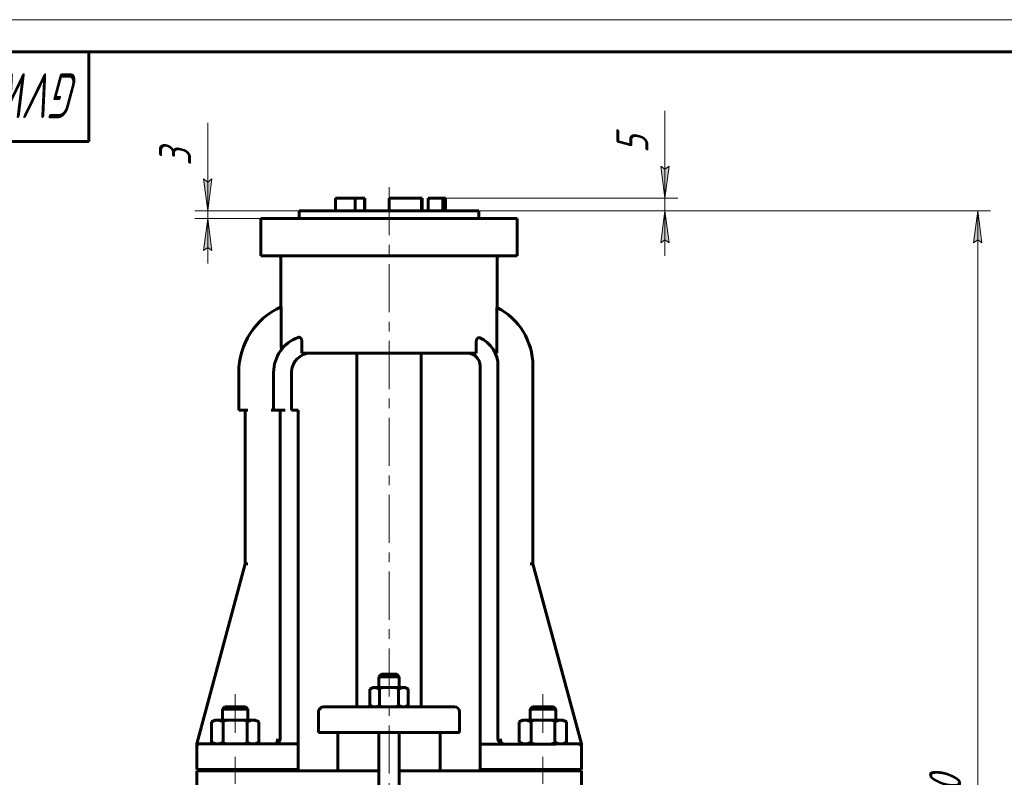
# Model space of a CAD drawing. Header units: millimetres. Extents: x 0 to 595, y 0 to 420.
# Tile 7 of 15: x 79 to 233, y 302 to 420. Entities that reach past the tile are written whole.
import ezdxf

# ---------------------------------------------------------------- set-up
doc = ezdxf.new("R2010")
doc.units = ezdxf.units.MM
for name, pattern in [('K5LT-1', [0]), ('K5LT_AXLED', [12, 7.5, -1.5, 1.5, -1.5]), ('K5LT_BASIC', [0]), ('K5LT_THIN', [0])]:
    doc.linetypes.add(name, pattern=pattern)
doc.layers.add('Системный слой', color=7, linetype='Continuous')
doc.layers.add('Системный слой (1)', color=251, linetype='Continuous', true_color=0x6c6c6c)
doc.styles.add('KDIMTEXTSTYLE', font='txt', dxfattribs={"width": 0.96, "oblique": 15, "height": 5})
doc.styles.add('KTEXTSTYLE', font='txt', dxfattribs={"width": 0.96, "height": 5})
doc.dimstyles.new('KDIMSTYLE (0.40)', dxfattribs={"dimtxt": 5, "dimasz": 1, "dimexe": 2, "dimexo": 0, "dimgap": 1, "dimtad": 1, "dimlfac": 2.5, "dimtxsty": 'KDIMTEXTSTYLE', "dimsah": 1, "dimcen": 0, "dimdle": 1, "dimadec": 0, "dimazin": 0, "dimtfac": 0.667, "dimtmove": 0, "dimatfit": 3, "dimfxl": 1, "dimtvp": 1, "dimtolj": 1, "dimtzin": 0, "dimarcsym": 0})

# ---------------------------------------------------------------- blocks, each defined once
blk = doc.blocks.new('U1')
at = {"layer": 'Системный слой (1)', "color": 143, "linetype": 'K5LT_BASIC', "lineweight": 60, "true_color": 0x33acca}
for p, q in [((154.6, 306.96), (151, 306.96)), ((162.81, 306.96), (154.6, 306.96))]:
    blk.add_line(p, q, dxfattribs=at)
blk = doc.blocks.new('U2')
at = {"layer": 'Системный слой (1)', "color": 143, "linetype": 'K5LT_BASIC', "lineweight": 60, "true_color": 0x33acca}
for p, q in [((154.53, 306.97), (154.49, 306.97)), ((154.56, 306.96), (154.53, 306.97)), ((154.6, 306.96), (154.56, 306.96))]:
    blk.add_line(p, q, dxfattribs=at)
blk = doc.blocks.new('U15')
at = {"layer": 'Системный слой (1)', "color": 143, "linetype": 'K5LT_BASIC', "lineweight": 60, "true_color": 0x33acca}
for start, end in [(23.6575, 90), (8.4948, 15.6602)]:
    blk.add_arc((166.41, 306.56), 0.4, start, end, dxfattribs=at)
blk = doc.blocks.new('U16')
at = {"layer": 'Системный слой (1)', "color": 143, "linetype": 'K5LT_BASIC', "lineweight": 60, "true_color": 0x33acca}
for p, q in [((135.21, 302.76), (126.81, 302.76)), ((146.81, 302.76), (138.41, 302.76))]:
    blk.add_line(p, q, dxfattribs=at)
blk = doc.blocks.new('U19')
at = {"layer": 'Системный слой (1)', "color": 143, "linetype": 'K5LT_BASIC', "lineweight": 60, "true_color": 0x33acca}
for p, q in [((136.81, 317.86), (135.61, 317.86)), ((138.01, 317.86), (136.81, 317.86))]:
    blk.add_line(p, q, dxfattribs=at)
blk = doc.blocks.new('D2')
at = {"layer": 'Системный слой (1)'}
for points in [[(108.54, 390.16), (109.19, 395.16), (108.54, 394.66), (107.88, 395.16)], [(109.19, 383.96), (108.54, 388.96), (107.88, 383.96), (108.54, 384.46)]]:
    blk.add_hatch(color=7, dxfattribs=at).paths.add_polyline_path(points)
at = {"layer": 'Системный слой (1)', "color": 7, "linetype": 'K5LT_THIN', "lineweight": 18, "true_color": 0xffffff}
for p, q in [((108.54, 395.17), (108.54, 403.9)), ((108.54, 390.16), (108.54, 397.16)), ((108.54, 394.66), (107.88, 395.16)), ((107.88, 395.16), (108.54, 390.16)), ((108.54, 390.16), (109.19, 395.16)), ((109.19, 395.16), (108.54, 394.66)), ((108.54, 390.16), (108.54, 395.16)), ((122.81, 390.16), (106.54, 390.16)), ((108.54, 388.96), (108.54, 390.16)), ((122.81, 388.96), (106.54, 388.96)), ((108.54, 388.96), (107.88, 383.96)), ((109.19, 383.96), (108.54, 388.96)), ((108.54, 388.96), (108.54, 381.96)), ((107.88, 383.96), (108.54, 384.46)), ((108.54, 384.46), (109.19, 383.96))]:
    blk.add_line(p, q, dxfattribs=at)
blk.add_wipeout([(107.54, 397.17), (100.15, 397.17), (100.15, 401.71), (107.54, 401.71)]).dxf.layer = 'Системный слой (1)'
at = {"layer": 'Системный слой (1)', "color": 7, "insert": (100.95, 397.17), "char_height": 5, "attachment_point": 1, "rotation": 90, "style": 'KTEXTSTYLE'}
blk.add_mtext('\\fArial|b0|c204|p34;\\H5.0;\\W1.000;\\Q15;\\fGOST Type AU|b0|i0|c204|p34;\\Q15;\\W0.960;3', dxfattribs=at)
blk = doc.blocks.new('KDIMARROW_01')
at = {"layer": 'Системный слой'}
blk.add_hatch(color=0, dxfattribs=at).paths.add_polyline_path([(0, 0), (-5, 0.66), (-4.5, 0), (-5, -0.66)])
at = {"layer": 'Системный слой', "color": 0, "linetype": 'K5LT_THIN', "lineweight": 18}
for p, q in [((-4.5, 0), (-5, 0.66)), ((-5, 0.66), (0, 0)), ((0, 0), (-5, -0.66)), ((-5, -0.66), (-4.5, 0))]:
    blk.add_line(p, q, dxfattribs=at)
at = {"layer": 'Системный слой (1)', "color": 0, "linetype": 'K5LT_THIN', "lineweight": 18}
blk.add_line((136.81, 170.16), (136.41, 170.16), dxfattribs=at)
blk = doc.blocks.new('D3')
at = {"layer": 'Системный слой (1)'}
for points in [[(179.84, 392.16), (180.5, 397.16), (179.84, 396.66), (179.18, 397.16)], [(180.5, 385.16), (179.84, 390.16), (179.18, 385.16), (179.84, 385.66)]]:
    blk.add_hatch(color=7, dxfattribs=at).paths.add_polyline_path(points)
at = {"layer": 'Системный слой (1)', "color": 7, "linetype": 'K5LT_THIN', "lineweight": 18, "true_color": 0xffffff}
for p, q in [((179.84, 397.16), (179.84, 405.76)), ((179.84, 392.16), (179.84, 399.16)), ((179.84, 396.66), (179.18, 397.16)), ((179.18, 397.16), (179.84, 392.16)), ((179.84, 392.16), (180.5, 397.16)), ((180.5, 397.16), (179.84, 396.66)), ((179.84, 392.16), (179.84, 397.16)), ((145.61, 392.16), (181.84, 392.16)), ((179.84, 390.16), (179.84, 392.16)), ((145.61, 390.16), (181.84, 390.16)), ((179.84, 390.16), (179.18, 385.16)), ((180.5, 385.16), (179.84, 390.16)), ((179.84, 390.16), (179.84, 383.16)), ((179.18, 385.16), (179.84, 385.66)), ((179.84, 385.66), (180.5, 385.16))]:
    blk.add_line(p, q, dxfattribs=at)
blk.add_wipeout([(178.84, 399.16), (171.46, 399.16), (171.46, 403.58), (178.84, 403.58)]).dxf.layer = 'Системный слой (1)'
at = {"layer": 'Системный слой (1)', "color": 7, "insert": (172.25, 399.16), "char_height": 5, "attachment_point": 1, "rotation": 90, "style": 'KTEXTSTYLE'}
blk.add_mtext('\\fArial|b0|c204|p34;\\H5.0;\\W1.000;\\Q15;\\fGOST Type AU|b0|i0|c204|p34;\\Q15;\\W0.960;5', dxfattribs=at)
blk = doc.blocks.new('D4')
at = {"layer": 'Системный слой (1)'}
for points in [[(229.29, 385.16), (228.63, 390.16), (227.97, 385.16), (228.63, 385.66)], [(228.63, 170.16), (229.29, 175.16), (228.63, 174.66), (227.97, 175.16)]]:
    blk.add_hatch(color=7, dxfattribs=at).paths.add_polyline_path(points)
at = {"layer": 'Системный слой (1)', "color": 7, "linetype": 'K5LT_THIN', "lineweight": 18, "true_color": 0xffffff}
for p, q in [((150.81, 390.16), (230.63, 390.16)), ((227.97, 385.16), (228.63, 390.16)), ((228.63, 390.16), (229.29, 385.16)), ((228.63, 390.16), (228.63, 170.16)), ((228.63, 385.66), (227.97, 385.16)), ((229.29, 385.16), (228.63, 385.66)), ((228.63, 170.16), (227.97, 175.16)), ((227.97, 175.16), (228.63, 174.66)), ((228.63, 174.66), (229.29, 175.16)), ((229.29, 175.16), (228.63, 170.16)), ((194.81, 170.16), (230.63, 170.16))]:
    blk.add_line(p, q, dxfattribs=at)
blk.add_wipeout([(227.63, 293.89), (220.25, 293.89), (220.25, 304.02), (227.63, 304.02)]).dxf.layer = 'Системный слой (1)'
at = {"layer": 'Системный слой (1)', "color": 7, "insert": (221.04, 293.89), "char_height": 5, "attachment_point": 1, "rotation": 90, "style": 'KTEXTSTYLE'}
blk.add_mtext('\\fArial|b0|c204|p34;\\H5.0;\\W1.000;\\Q15;\\fGOST Type AU|b0|i0|c204|p34;\\Q15;\\W0.960;550', dxfattribs=at)
blk = doc.blocks.new('U85')
at = {"color": 7, "linetype": 'K5LT_THIN', "lineweight": 18, "true_color": 0xffffff}
blk.add_line((0, 420), (594, 420), dxfattribs=at)
at = {"color": 143, "linetype": 'K5LT_BASIC', "lineweight": 60, "true_color": 0x33acca}
for p, q in [((20, 415), (589, 415)), ((90, 415), (90, 401)), ((90, 401), (20, 401))]:
    blk.add_line(p, q, dxfattribs=at)
at = {"color": 7, "insert": (88.72, 404.64), "char_height": 7, "attachment_point": 1, "rotation": 180, "style": 'KTEXTSTYLE'}
blk.add_mtext('\\fArial|b0|c204|p34;\\H5.0;\\W1.000;\\Q15;\\fGOST Type AU|b0|i0|c204|p34;\\Q15;\\W0.754;\\H7.00;GVWR2434M-2W-F-ОСТ', dxfattribs=at)

msp = doc.modelspace()

# ---------------------------------------------------------------- linework, layer by layer
at = {"layer": 'Системный слой (1)', "color": 30, "linetype": 'K5LT_AXLED', "lineweight": 18, "true_color": 0xff8000}
for p, q in [((136.805, 254.3622), (136.805, 394.1622)), ((112.805, 314.7622), (112.805, 308.6822)), ((160.805, 314.7622), (160.805, 308.6822)), ((112.805, 304.9622), (112.805, 300.7622)), ((160.805, 304.9622), (160.805, 300.7622))]:
    msp.add_line(p, q, dxfattribs=at)
at = {"layer": 'Системный слой (1)', "color": 143, "linetype": 'K5LT_BASIC', "lineweight": 60, "true_color": 0x33acca}
for p, q in [((128.4357, 390.1622), (128.4357, 392.1622)), ((128.4357, 392.1622), (131.509, 392.1622)), ((131.509, 390.1622), (131.509, 392.1622)), ((131.509, 392.1622), (132.9534, 392.1622)), ((132.9534, 390.1622), (132.9534, 392.1622)), ((132.9534, 392.1622), (133.0432, 392.1622)), ((133.0432, 390.1622), (133.0432, 392.1622)), ((136.805, 390.1622), (136.805, 392.1622)), ((136.805, 392.1622), (141.8525, 392.1622)), ((141.8525, 390.1622), (141.8525, 392.1622)), ((141.8525, 392.1622), (141.9775, 392.1622)), ((141.9775, 390.1622), (141.9775, 392.1622)), ((142.8918, 390.1622), (142.8918, 392.1622)), ((142.8918, 392.1622), (145.1743, 392.1622)), ((145.1743, 390.1622), (145.1743, 392.1622)), ((145.1743, 392.1622), (145.605, 392.1622)), ((145.605, 390.1622), (145.605, 392.1622)), ((122.805, 388.9622), (122.805, 390.1622)), ((122.805, 390.1622), (150.805, 390.1622)), ((150.805, 388.9622), (150.805, 390.1622)), ((116.805, 388.9622), (122.205, 388.9622)), ((116.805, 383.1622), (116.805, 388.9622)), ((122.205, 388.9622), (151.405, 388.9622)), ((151.405, 388.9622), (156.805, 388.9622)), ((156.805, 383.1622), (156.805, 388.9622)), ((122.205, 383.1622), (116.805, 383.1622)), ((119.924, 375.1789), (119.924, 382.7622)), ((122.205, 383.1622), (151.405, 383.1622)), ((156.805, 383.1622), (151.405, 383.1622)), ((153.686, 375.0664), (153.686, 382.7622)), ((120, 369.1159), (120, 374.7575)), ((153.61, 368.372), (153.61, 374.6387)), ((123.2047, 367.9622), (123.2047, 369.7623)), ((150.4053, 367.9622), (150.4053, 369.7087)), ((123.2047, 367.9622), (150.4053, 367.9622)), ((131.805, 312.7622), (131.805, 367.9622)), ((141.805, 312.7622), (141.805, 367.9622)), ((153.3654, 367.9622), (153.6059, 367.9622)), ((151.0002, 365.9669), (151.0002, 306.9622)), ((153.8002, 307.7622), (153.8002, 365.9669)), ((159.2379, 365.9669), (159.2379, 335.0837)), ((113.3626, 364.9574), (113.3626, 359.0837)), ((113.3626, 364.9574), (113.3626, 359.0837)), ((118.8002, 364.9574), (118.8002, 359.0837)), ((121.6002, 364.9574), (121.6002, 359.0837)), ((113.7768, 359.0837), (113.3626, 359.0837)), ((114.7864, 359.0837), (113.7768, 359.0837)), ((114.3721, 359.0837), (114.3721, 335.0837)), ((118.8002, 359.0837), (118.4002, 359.0837)), ((119.6002, 359.0837), (118.8002, 359.0837)), ((120.6098, 359.0837), (119.6002, 359.0837)), ((119.8098, 359.0837), (119.8098, 307.7622)), ((122.6098, 359.0837), (121.6002, 359.0837)), ((122.6098, 306.9622), (122.6098, 359.0837)), ((114.3721, 335.0837), (106.805, 306.9622)), ((114.7864, 335.0837), (114.3721, 335.0837)), ((158.8236, 335.0837), (159.2379, 335.0837)), ((166.805, 306.9622), (159.2379, 335.0837)), ((135.605, 317.8622), (135.205, 317.4622)), ((135.205, 317.4622), (136.805, 317.4622)), ((135.205, 315.7622), (135.205, 317.4622)), ((136.805, 317.4622), (138.405, 317.4622)), ((138.005, 317.8622), (138.405, 317.4622)), ((138.405, 315.7622), (138.405, 317.4622)), ((134.205, 315.7622), (133.8028, 315.5299)), ((133.8028, 315.5299), (133.8028, 312.9944)), ((134.5533, 315.7622), (134.205, 315.7622)), ((136.805, 315.7622), (134.5533, 315.7622)), ((135.3039, 315.5299), (135.3039, 312.9944)), ((139.0567, 315.7622), (136.805, 315.7622)), ((138.3061, 315.5299), (138.3061, 312.9944)), ((139.405, 315.7622), (139.0567, 315.7622)), ((139.405, 315.7622), (139.8072, 315.5299)), ((139.8072, 315.5299), (139.8072, 312.9944)), ((111.1731, 312.7622), (110.805, 312.3941)), ((110.805, 312.3941), (114.8033, 312.3941)), ((110.805, 310.6822), (110.805, 312.3941)), ((114.4369, 312.7622), (111.1731, 312.7622)), ((114.4369, 312.7622), (114.805, 312.3941)), ((114.8033, 312.3941), (114.805, 312.3941)), ((114.805, 310.6822), (114.805, 312.3941)), ((125.805, 308.7622), (125.805, 311.9622)), ((127.1247, 312.7622), (126.605, 312.7622)), ((132.819, 312.7622), (127.1247, 312.7622)), ((140.791, 312.7622), (132.819, 312.7622)), ((134.205, 312.7622), (133.8028, 312.9944)), ((139.405, 312.7622), (139.8072, 312.9944)), ((146.4853, 312.7622), (140.791, 312.7622)), ((147.005, 312.7622), (146.4853, 312.7622)), ((147.805, 308.7622), (147.805, 311.9622)), ((159.1731, 312.7622), (158.805, 312.3941)), ((158.805, 312.3941), (162.8033, 312.3941)), ((158.805, 310.6822), (158.805, 312.3941)), ((162.4369, 312.7622), (159.1731, 312.7622)), ((162.4369, 312.7622), (162.805, 312.3941)), ((162.8033, 312.3941), (162.805, 312.3941)), ((162.805, 310.6822), (162.805, 312.3941)), ((109.605, 310.6822), (109.11, 310.3964)), ((109.11, 310.3964), (109.11, 307.248)), ((109.605, 310.6822), (110.0337, 310.6822)), ((110.0337, 310.6822), (112.805, 310.6822)), ((110.9575, 310.3964), (110.9575, 307.248)), ((112.805, 310.6822), (115.5763, 310.6822)), ((114.6525, 310.3964), (114.6525, 307.248)), ((115.5763, 310.6822), (116.005, 310.6822)), ((116.005, 310.6822), (116.5, 310.3964)), ((116.5, 310.3964), (116.5, 307.248)), ((157.605, 310.6822), (157.11, 310.3964)), ((157.11, 310.3964), (157.11, 307.248)), ((157.605, 310.6822), (158.0337, 310.6822)), ((158.0337, 310.6822), (160.805, 310.6822)), ((158.9575, 310.3964), (158.9575, 307.248)), ((160.805, 310.6822), (163.5763, 310.6822)), ((162.6525, 310.3964), (162.6525, 307.248)), ((163.5763, 310.6822), (164.005, 310.6822)), ((164.005, 310.6822), (164.5, 310.3964)), ((164.5, 310.3964), (164.5, 307.248)), ((125.805, 308.7622), (126.3654, 308.7622)), ((126.3654, 308.7622), (132.0597, 308.7622)), ((128.805, 302.7622), (128.805, 308.7622)), ((132.0597, 308.7622), (141.5503, 308.7622)), ((135.205, 298.9622), (135.205, 308.7622)), ((138.405, 298.9622), (138.405, 308.7622)), ((141.5503, 308.7622), (147.2446, 308.7622)), ((144.805, 302.7622), (144.805, 308.7622)), ((147.2446, 308.7622), (147.805, 308.7622)), ((109.605, 306.9622), (109.11, 307.248)), ((116.005, 306.9622), (116.5, 307.248)), ((153.8411, 307.5113), (153.8386, 307.5188)), ((157.605, 306.9622), (157.11, 307.248)), ((164.005, 306.9622), (164.5, 307.248)), ((106.805, 306.9622), (106.805, 306.8331)), ((106.805, 306.8331), (106.805, 306.5622)), ((106.805, 302.9622), (106.805, 306.5622)), ((110.805, 306.9622), (107.205, 306.9622)), ((122.6098, 306.9622), (110.805, 306.9622)), ((122.6098, 306.5622), (122.6098, 306.9622)), ((122.6098, 302.9622), (122.6098, 306.5622)), ((151.0002, 306.9622), (151.0002, 306.5622)), ((151.0002, 302.9622), (151.0002, 306.5622)), ((166.405, 306.9622), (162.805, 306.9622)), ((166.1755, 306.9622), (164.005, 306.9622)), ((166.805, 306.8331), (166.805, 306.9622)), ((166.805, 306.5622), (166.805, 306.8331)), ((166.805, 302.9622), (166.805, 306.5622)), ((106.805, 302.9622), (110.805, 302.9622)), ((106.805, 302.7622), (106.805, 299.1622)), ((110.805, 302.7622), (106.805, 302.7622)), ((110.805, 302.9622), (122.6098, 302.9622)), ((110.805, 302.7622), (110.805, 302.9622)), ((122.4232, 302.7622), (110.805, 302.7622)), ((114.805, 302.7622), (114.805, 302.9622)), ((122.8216, 302.7622), (122.4232, 302.7622)), ((126.805, 302.7622), (122.8216, 302.7622)), ((150.7884, 302.7622), (146.805, 302.7622)), ((151.1868, 302.7622), (150.7884, 302.7622)), ((151.0002, 302.9622), (162.805, 302.9622)), ((162.805, 302.7622), (151.1868, 302.7622)), ((158.805, 302.7622), (158.805, 302.9622)), ((162.805, 302.9622), (166.805, 302.9622)), ((162.805, 302.7622), (162.805, 302.9622)), ((166.805, 302.7622), (162.805, 302.7622)), ((166.805, 299.1622), (166.805, 302.7622))]:
    msp.add_line(p, q, dxfattribs=at)
for centre, radius, start, end in [((119.524, 382.7622), 0.4, 0, 90), ((154.086, 382.7622), 0.4, 90, 180), ((124.605, 364.9574), 11.2424, 114.36661, 180), ((149.005, 365.9669), 10.2329, 0, 63.045915), ((124.605, 364.9574), 5.8048, 109.668536, 180), ((149.005, 365.9669), 4.7952, 0, 65.956056), ((124.605, 364.9574), 3.0048, 90, 180), ((149.005, 365.9669), 1.9952, 0, 90), ((126.605, 311.9622), 0.8, 90, 180), ((147.005, 311.9622), 0.8, 0, 90), ((119.0098, 307.7622), 0.8, 270, 0), ((119.0098, 307.7622), 0.8, 270, 0), ((154.6002, 307.7622), 0.8, 180, 270), ((154.6002, 307.7622), 0.8, 180, 270), ((107.205, 306.5622), 0.4, 90, 180), ((107.205, 306.5622), 0.4, 90.000235, 174.144097), ((166.405, 306.5622), 0.4, 0, 90)]:
    msp.add_arc(centre, radius, start, end, dxfattribs=at)
for points, knots in [([(119.9667, 375.1984), (119.9681, 375.199), (119.9715, 375.1967), (119.9759, 375.1822), (119.9805, 375.1575), (119.9855, 375.1201), (119.9902, 375.0665), (119.9937, 375.0101), (119.9966, 374.9498), (119.9993, 374.8658), (120, 374.7946), (120, 374.7575)], [0, 0, 0, 0, 1.08505493, 2.48921891, 3.16174527, 4.45982926, 6.30218606, 7.24209685, 8.15539868, 9.9924743, 12, 12, 12, 12]), ([(153.61, 374.6387), (153.61, 374.6761), (153.6107, 374.7427), (153.6129, 374.8204), (153.6151, 374.8728), (153.6182, 374.9312), (153.6221, 374.9837), (153.6268, 375.0266), (153.6301, 375.0504), (153.6339, 375.0706), (153.6383, 375.086), (153.6416, 375.0891), (153.6433, 375.0882)], [0, 0, 0, 0, 2.17020269, 3.85078671, 4.686337, 5.50719875, 7.75257105, 8.63940671, 9.54215736, 10.44303349, 11.57812512, 13, 13, 13, 13]), ([(122.6512, 370.4235), (122.6874, 370.4364), (122.7558, 370.4488), (122.8378, 370.4359), (122.9025, 370.4106), (122.9433, 370.3868), (122.9822, 370.3565), (123.0145, 370.3267), (123.0516, 370.2842), (123.0874, 370.2322), (123.1169, 370.1783), (123.1427, 370.12), (123.1646, 370.0569), (123.1855, 369.9751), (123.2009, 369.8773), (123.2047, 369.8015), (123.2047, 369.7623)], [0, 0, 0, 0, 2.55603506, 4.69419924, 5.53135284, 6.98353264, 7.53766222, 8.34004109, 9.3826274, 10.4365663, 11.38038704, 12.16122788, 13.19006749, 14.14259116, 15.51713652, 17, 17, 17, 17]), ([(150.4053, 369.7087), (150.4053, 369.7501), (150.4092, 369.8271), (150.4249, 369.9266), (150.4443, 370.0029), (150.4656, 370.0659), (150.4918, 370.126), (150.5244, 370.1844), (150.5594, 370.2329), (150.5987, 370.2763), (150.6433, 370.3146), (150.6996, 370.3485), (150.7631, 370.3707), (150.8519, 370.38), (150.9174, 370.3646), (150.9588, 370.3461)], [0, 0, 0, 0, 1.47327609, 2.73513441, 3.64591748, 4.42298652, 5.31549876, 6.30250173, 7.28805659, 8.06202358, 9.16264354, 10.35777443, 11.76581596, 13.22169975, 16, 16, 16, 16]), ([(120, 369.1159), (120, 369.088), (120.0002, 369.0432), (120.0009, 368.9796), (120.0022, 368.9087), (120.0042, 368.8381), (120.0076, 368.7588), (120.0114, 368.6919), (120.016, 368.6385), (120.0209, 368.5975), (120.0253, 368.5714), (120.0311, 368.5509), (120.0356, 368.5439), (120.0399, 368.5436), (120.0419, 368.5453), (120.0429, 368.5466)], [0, 0, 0, 0, 1.71006972, 2.74497892, 3.93181918, 6.13517501, 7.25165756, 9.21618074, 10.85087348, 11.50991904, 13.00270932, 13.7749424, 14.97273497, 15.45034527, 16, 16, 16, 16]), ([(153.6059, 367.9622), (153.6071, 368.0228), (153.6092, 368.1587), (153.61, 368.2963), (153.61, 368.372)], [0, 0, 0, 0, 2.25078081, 5, 5, 5, 5]), ([(133.8028, 315.5299), (133.8689, 315.5681), (133.9807, 315.6261), (134.1352, 315.6888), (134.2556, 315.7251), (134.3622, 315.7473), (134.4573, 315.7594), (134.5209, 315.7622), (134.5533, 315.7622)], [0, 0, 0, 0, 2.20969252, 3.80768724, 5.42311999, 6.55084094, 7.73878379, 9, 9, 9, 9]), ([(134.5533, 315.7622), (134.5876, 315.7622), (134.6546, 315.7591), (134.7541, 315.7457), (134.8636, 315.7218), (134.9843, 315.6841), (135.1345, 315.6218), (135.2416, 315.5659), (135.3039, 315.5299)], [0, 0, 0, 0, 1.33582535, 2.58168536, 3.74263868, 5.36636428, 6.9201154, 9, 9, 9, 9]), ([(138.3061, 315.5299), (138.3722, 315.5681), (138.484, 315.6261), (138.6385, 315.6888), (138.759, 315.7251), (138.8655, 315.7473), (138.9606, 315.7594), (139.0243, 315.7622), (139.0567, 315.7622)], [0, 0, 0, 0, 2.20969252, 3.80768724, 5.42311999, 6.55084094, 7.73878379, 9, 9, 9, 9]), ([(139.0567, 315.7622), (139.0909, 315.7622), (139.1579, 315.7591), (139.2574, 315.7457), (139.3669, 315.7218), (139.4876, 315.6841), (139.6379, 315.6218), (139.7449, 315.5659), (139.8072, 315.5299)], [0, 0, 0, 0, 1.33582535, 2.58168536, 3.74263868, 5.36636428, 6.9201154, 9, 9, 9, 9]), ([(134.5533, 312.7622), (134.5191, 312.7622), (134.4521, 312.7652), (134.3526, 312.7786), (134.2431, 312.8025), (134.1224, 312.8402), (133.9721, 312.9025), (133.8651, 312.9584), (133.8028, 312.9944)], [0, 0, 0, 0, 1.33582535, 2.58168536, 3.74263868, 5.36636428, 6.9201154, 9, 9, 9, 9]), ([(135.3039, 312.9944), (135.2378, 312.9562), (135.126, 312.8982), (134.9715, 312.8356), (134.851, 312.7993), (134.7445, 312.7771), (134.6494, 312.7649), (134.5858, 312.7622), (134.5533, 312.7622)], [0, 0, 0, 0, 2.20969252, 3.80768724, 5.42311999, 6.55084094, 7.73878379, 9, 9, 9, 9]), ([(139.0567, 312.7622), (139.0224, 312.7622), (138.9554, 312.7652), (138.8559, 312.7786), (138.7464, 312.8025), (138.6257, 312.8402), (138.4755, 312.9025), (138.3684, 312.9584), (138.3061, 312.9944)], [0, 0, 0, 0, 1.33582535, 2.58168536, 3.74263868, 5.36636428, 6.9201154, 9, 9, 9, 9]), ([(139.8072, 312.9944), (139.7411, 312.9562), (139.6293, 312.8982), (139.4748, 312.8356), (139.3544, 312.7993), (139.2478, 312.7771), (139.1528, 312.7649), (139.0891, 312.7622), (139.0567, 312.7622)], [0, 0, 0, 0, 2.20969252, 3.80768724, 5.42311999, 6.55084094, 7.73878379, 9, 9, 9, 9]), ([(110.0337, 310.6822), (109.9917, 310.6822), (109.9093, 310.6785), (109.7871, 310.662), (109.6703, 310.6366), (109.5399, 310.5982), (109.393, 310.5422), (109.2437, 310.471), (109.1487, 310.4187), (109.11, 310.3964)], [0, 0, 0, 0, 1.48100333, 2.86267171, 4.1512844, 5.36316802, 7.11276583, 8.83268228, 10, 10, 10, 10]), ([(110.9575, 310.3964), (110.8889, 310.4359), (110.7597, 310.5041), (110.5818, 310.5797), (110.4233, 310.6307), (110.272, 310.6643), (110.1446, 310.6796), (110.0631, 310.6822), (110.0337, 310.6822)], [0, 0, 0, 0, 1.80568615, 3.51838827, 5.10401908, 6.51759925, 8.1093693, 9, 9, 9, 9]), ([(115.5763, 310.6822), (115.5342, 310.6822), (115.4519, 310.6785), (115.3297, 310.662), (115.2129, 310.6366), (115.0825, 310.5982), (114.9356, 310.5422), (114.7863, 310.471), (114.6913, 310.4187), (114.6525, 310.3964)], [0, 0, 0, 0, 1.48100333, 2.86267171, 4.1512844, 5.36316802, 7.11276583, 8.83268228, 10, 10, 10, 10]), ([(116.5, 310.3964), (116.4315, 310.4359), (116.3023, 310.5041), (116.1244, 310.5797), (115.9659, 310.6307), (115.8146, 310.6643), (115.6872, 310.6796), (115.6057, 310.6822), (115.5763, 310.6822)], [0, 0, 0, 0, 1.80568615, 3.51838827, 5.10401908, 6.51759925, 8.1093693, 9, 9, 9, 9]), ([(158.0337, 310.6822), (157.9917, 310.6822), (157.9093, 310.6785), (157.7871, 310.662), (157.6703, 310.6366), (157.5399, 310.5982), (157.393, 310.5422), (157.2437, 310.471), (157.1487, 310.4187), (157.11, 310.3964)], [0, 0, 0, 0, 1.48100333, 2.86267171, 4.1512844, 5.36316802, 7.11276583, 8.83268228, 10, 10, 10, 10]), ([(158.9575, 310.3964), (158.8889, 310.4359), (158.7597, 310.5041), (158.5818, 310.5797), (158.4233, 310.6307), (158.272, 310.6643), (158.1446, 310.6796), (158.0631, 310.6822), (158.0337, 310.6822)], [0, 0, 0, 0, 1.80568615, 3.51838827, 5.10401908, 6.51759925, 8.1093693, 9, 9, 9, 9]), ([(163.5763, 310.6822), (163.5342, 310.6822), (163.4519, 310.6785), (163.3297, 310.662), (163.2129, 310.6366), (163.0825, 310.5982), (162.9356, 310.5422), (162.7863, 310.471), (162.6913, 310.4187), (162.6525, 310.3964)], [0, 0, 0, 0, 1.48100333, 2.86267171, 4.1512844, 5.36316802, 7.11276583, 8.83268228, 10, 10, 10, 10]), ([(164.5, 310.3964), (164.4315, 310.4359), (164.3023, 310.5041), (164.1244, 310.5797), (163.9659, 310.6307), (163.8146, 310.6643), (163.6872, 310.6796), (163.6057, 310.6822), (163.5763, 310.6822)], [0, 0, 0, 0, 1.80568615, 3.51838827, 5.10401908, 6.51759925, 8.1093693, 9, 9, 9, 9]), ([(109.11, 307.248), (109.1785, 307.2084), (109.3077, 307.1402), (109.4856, 307.0646), (109.6441, 307.0137), (109.7954, 306.98), (109.9228, 306.9648), (110.0044, 306.9622), (110.0337, 306.9622)], [0, 0, 0, 0, 1.80568615, 3.51838827, 5.10401908, 6.51759925, 8.1093693, 9, 9, 9, 9]), ([(110.0337, 306.9622), (110.0758, 306.9622), (110.1581, 306.9659), (110.2803, 306.9823), (110.3971, 307.0078), (110.5275, 307.0461), (110.6744, 307.1021), (110.8237, 307.1734), (110.9187, 307.2256), (110.9575, 307.248)], [0, 0, 0, 0, 1.48100333, 2.86267171, 4.1512844, 5.36316802, 7.11276583, 8.83268228, 10, 10, 10, 10]), ([(114.6525, 307.248), (114.7211, 307.2084), (114.8503, 307.1402), (115.0282, 307.0646), (115.1867, 307.0137), (115.338, 306.98), (115.4654, 306.9648), (115.5469, 306.9622), (115.5763, 306.9622)], [0, 0, 0, 0, 1.80568615, 3.51838827, 5.10401908, 6.51759925, 8.1093693, 9, 9, 9, 9]), ([(115.5763, 306.9622), (115.6183, 306.9622), (115.7007, 306.9659), (115.8229, 306.9823), (115.9397, 307.0078), (116.0701, 307.0461), (116.217, 307.1021), (116.3663, 307.1734), (116.4613, 307.2256), (116.5, 307.248)], [0, 0, 0, 0, 1.48100333, 2.86267171, 4.1512844, 5.36316802, 7.11276583, 8.83268228, 10, 10, 10, 10]), ([(119.4098, 307.7622), (119.4096, 307.7445), (119.4092, 307.7166), (119.4076, 307.6767), (119.4045, 307.6277), (119.3992, 307.5757), (119.3918, 307.5238), (119.3855, 307.4868), (119.3773, 307.4452), (119.3671, 307.4013), (119.3543, 307.3548), (119.3408, 307.3123), (119.3252, 307.2693), (119.3086, 307.2296), (119.2909, 307.1926), (119.2732, 307.1598), (119.254, 307.1284), (119.2336, 307.0991), (119.2123, 307.0724), (119.1918, 307.05), (119.1723, 307.0315), (119.1538, 307.0162), (119.1351, 307.0027), (119.1164, 306.9913), (119.0983, 306.9821), (119.0762, 306.973), (119.0468, 306.9646), (119.023, 306.9622), (119.0098, 306.9622)], [0, 0, 0, 0, 1.22473535, 1.93344859, 2.77108716, 4.63999601, 5.60664364, 6.50888981, 7.34660567, 8.69989468, 9.86007511, 11.02006479, 12.18003479, 13.53340689, 14.60732028, 15.72445973, 16.88442608, 18.0444739, 19.20440966, 20.36446087, 21.27735831, 22.20115398, 23.12482478, 24.03767931, 24.89695593, 25.7130655, 27.16340718, 29, 29, 29, 29]), ([(119.0098, 306.9622), (119.0195, 306.9623), (119.0291, 306.9623), (119.0558, 306.9634), (119.0729, 306.9646), (119.1243, 306.9699), (119.1587, 306.9758), (119.2328, 306.9937), (119.2725, 307.0065), (119.3479, 307.0375), (119.3837, 307.0553), (119.4507, 307.0952), (119.4821, 307.1169), (119.5274, 307.1531), (119.5424, 307.166), (119.5607, 307.183), (119.5644, 307.1866), (119.5714, 307.1933), (119.5747, 307.1965), (119.5844, 307.2062), (119.5907, 307.2128), (119.5999, 307.2226), (119.6028, 307.2258), (119.6057, 307.2291)], [0.00011178, 0.00011178, 0.00011178, 0.00011178, 0.82910403, 0.82910403, 2.28003609, 2.28003609, 5.18190021, 5.18190021, 8.55246563, 8.55246563, 11.69570739, 11.69570739, 14.63889179, 14.63889179, 16.14988353, 16.14988353, 16.54384486, 16.54384486, 16.89142093, 16.89142093, 17.58657306, 17.58657306, 17.91650349, 17.91650349, 17.91650349, 17.91650349]), ([(119.0098, 306.9622), (119.0197, 306.9624), (119.0296, 306.9624), (119.0569, 306.9634), (119.0744, 306.9647), (119.127, 306.9703), (119.1623, 306.9765), (119.2371, 306.995), (119.2767, 307.008), (119.3519, 307.0394), (119.3876, 307.0575), (119.4544, 307.0977), (119.4857, 307.1195), (119.5298, 307.1552), (119.5438, 307.1673), (119.5611, 307.1834), (119.5649, 307.187), (119.5718, 307.1937), (119.5751, 307.1969), (119.5821, 307.2039), (119.5858, 307.2077), (119.5895, 307.2115)], [0.00011181, 0.00011181, 0.00011181, 0.00011181, 0.82958148, 0.82958148, 2.28134907, 2.28134907, 5.18488426, 5.18488426, 8.47041026, 8.47041026, 11.53680007, 11.53680007, 14.41080133, 14.41080133, 15.79131441, 15.79131441, 16.17604243, 16.17604243, 16.51546962, 16.51546962, 16.91060594, 16.91060594, 16.91060594, 16.91060594]), ([(119.7121, 307.38), (119.7152, 307.3856), (119.7182, 307.3914), (119.7266, 307.4079), (119.7319, 307.4188), (119.742, 307.441), (119.7469, 307.4522), (119.7535, 307.4688), (119.7556, 307.4741), (119.7587, 307.4822), (119.7597, 307.4851), (119.762, 307.4913), (119.7632, 307.4946), (119.766, 307.5026), (119.7676, 307.5073), (119.7692, 307.512)], [0.64066221, 0.64066221, 0.64066221, 0.64066221, 1.92198664, 1.92198664, 4.32198664, 4.32198664, 6.72198664, 6.72198664, 7.82617045, 7.82617045, 8.4271413, 8.4271413, 9.11394226, 9.11394226, 10.08283367, 10.08283367, 10.08283367, 10.08283367]), ([(119.7185, 307.392), (119.7216, 307.398), (119.7247, 307.4041), (119.7329, 307.4209), (119.7379, 307.4317), (119.7474, 307.4536), (119.752, 307.4647), (119.7576, 307.4795), (119.759, 307.4831), (119.7614, 307.4896), (119.7624, 307.4925), (119.7655, 307.5012), (119.7675, 307.507), (119.7701, 307.5149), (119.7708, 307.5169), (119.7714, 307.5189)], [0.69005348, 0.69005348, 0.69005348, 0.69005348, 2.07016044, 2.07016044, 4.47016044, 4.47016044, 6.87016044, 6.87016044, 7.64428524, 7.64428524, 8.25822803, 8.25822803, 9.4861136, 9.4861136, 9.90289695, 9.90289695, 9.90289695, 9.90289695]), ([(153.8976, 307.3805), (153.895, 307.3854), (153.8925, 307.3903), (153.8895, 307.3959), (153.8891, 307.3967), (153.8832, 307.4081), (153.878, 307.419), (153.868, 307.441), (153.8632, 307.4521), (153.8565, 307.4687), (153.8544, 307.474), (153.8513, 307.4822), (153.8503, 307.4851), (153.848, 307.4913), (153.8468, 307.4946), (153.8441, 307.5024), (153.8426, 307.5068), (153.8411, 307.5113)], [0.63907251, 0.63907251, 0.63907251, 0.63907251, 1.74598607, 1.74598607, 1.91721752, 1.91721752, 4.31721752, 4.31721752, 6.71721752, 6.71721752, 7.8430335, 7.8430335, 8.44875551, 8.44875551, 9.14098621, 9.14098621, 10.07042494, 10.07042494, 10.07042494, 10.07042494]), ([(154.6002, 306.9622), (154.5905, 306.9623), (154.5809, 306.9623), (154.5541, 306.9634), (154.537, 306.9646), (154.5029, 306.9681), (154.486, 306.9704), (154.4516, 306.9764), (154.4342, 306.9799), (154.377, 306.9937), (154.3373, 307.0066), (154.2619, 307.0376), (154.2261, 307.0555), (154.1591, 307.0953), (154.1277, 307.117), (154.0825, 307.1532), (154.0675, 307.1661), (154.0493, 307.183), (154.0456, 307.1866), (154.0386, 307.1933), (154.0353, 307.1965), (154.0256, 307.2062), (154.0193, 307.2128), (154.0102, 307.2226), (154.0073, 307.2257), (154.0045, 307.2288)], [0.00011211, 0.00011211, 0.00011211, 0.00011211, 0.83069502, 0.83069502, 2.2844113, 2.2844113, 3.72075392, 3.72075392, 5.19184387, 5.19184387, 8.56411796, 8.56411796, 11.70893483, 11.70893483, 14.65355678, 14.65355678, 16.16021988, 16.16021988, 16.55442326, 16.55442326, 16.90221285, 16.90221285, 17.59779203, 17.59779203, 17.91811654, 17.91811654, 17.91811654, 17.91811654]), ([(154.6002, 306.9622), (154.5747, 306.9622), (154.5356, 306.9699), (154.4787, 306.9984), (154.4294, 307.0363), (154.3783, 307.0938), (154.337, 307.1575), (154.3052, 307.2203), (154.2825, 307.2747), (154.2643, 307.3266), (154.2485, 307.3795), (154.2332, 307.4414), (154.2185, 307.5179), (154.2079, 307.5991), (154.2016, 307.6821), (154.2003, 307.7342), (154.2002, 307.7622)], [0, 0, 0, 0, 2.07575347, 3.17022634, 4.75494288, 6.34030936, 7.92610082, 8.98454223, 9.96745273, 10.79979179, 11.55685507, 12.46472169, 13.59864916, 14.88325518, 15.86578165, 17, 17, 17, 17]), ([(157.11, 307.248), (157.1785, 307.2084), (157.3077, 307.1402), (157.4856, 307.0646), (157.6441, 307.0137), (157.7954, 306.98), (157.9228, 306.9648), (158.0044, 306.9622), (158.0337, 306.9622)], [0, 0, 0, 0, 1.80568615, 3.51838827, 5.10401908, 6.51759925, 8.1093693, 9, 9, 9, 9]), ([(158.0337, 306.9622), (158.0758, 306.9622), (158.1581, 306.9659), (158.2803, 306.9823), (158.3971, 307.0078), (158.5275, 307.0461), (158.6744, 307.1021), (158.8237, 307.1734), (158.9187, 307.2256), (158.9575, 307.248)], [0, 0, 0, 0, 1.48100333, 2.86267171, 4.1512844, 5.36316802, 7.11276583, 8.83268228, 10, 10, 10, 10]), ([(162.6525, 307.248), (162.7211, 307.2084), (162.8503, 307.1402), (163.0282, 307.0646), (163.1867, 307.0137), (163.338, 306.98), (163.4654, 306.9648), (163.5469, 306.9622), (163.5763, 306.9622)], [0, 0, 0, 0, 1.80568615, 3.51838827, 5.10401908, 6.51759925, 8.1093693, 9, 9, 9, 9]), ([(163.5763, 306.9622), (163.6183, 306.9622), (163.7007, 306.9659), (163.8229, 306.9823), (163.9397, 307.0078), (164.0701, 307.0461), (164.217, 307.1021), (164.3663, 307.1734), (164.4613, 307.2256), (164.5, 307.248)], [0, 0, 0, 0, 1.48100333, 2.86267171, 4.1512844, 5.36316802, 7.11276583, 8.83268228, 10, 10, 10, 10])]:
    msp.add_open_spline(points, degree=3, knots=knots, dxfattribs=at)
at = {"layer": 'Системный слой (1)', "color": 7, "linetype": 'K5LT-1'}
for points, knots in [([(135.3039, 315.5299), (135.332, 315.5381), (135.3889, 315.5541), (135.4744, 315.5772), (135.5579, 315.5986), (135.6397, 315.6185), (135.7204, 315.637), (135.8002, 315.6542), (135.879, 315.67), (135.96, 315.6851), (136.0435, 315.6993), (136.1291, 315.7125), (136.2141, 315.7241), (136.313, 315.7359), (136.4256, 315.7468), (136.5518, 315.7556), (136.6572, 315.7601), (136.7415, 315.7619), (136.7838, 315.7622), (136.805, 315.7622)], [0, 0, 0, 0, 0.019781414, 0.039562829, 0.059344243, 0.079125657, 0.098907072, 0.118688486, 0.1384699, 0.158251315, 0.180404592, 0.202557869, 0.224711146, 0.246864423, 0.280326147, 0.31378787, 0.347249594, 0.363980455, 0.380711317, 0.380711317, 0.380711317, 0.380711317]), ([(136.805, 315.7622), (136.8324, 315.7622), (136.8868, 315.7617), (136.968, 315.7595), (137.049, 315.7558), (137.1302, 315.7507), (137.2116, 315.7442), (137.3202, 315.7335), (137.4281, 315.7202), (137.5359, 315.7042), (137.615, 315.6912), (137.6948, 315.6769), (137.774, 315.6615), (137.8525, 315.6451), (137.9302, 315.6278), (138.009, 315.6092), (138.0976, 315.5871), (138.1961, 315.5611), (138.2692, 315.5406), (138.3061, 315.5299)], [0.380711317, 0.380711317, 0.380711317, 0.380711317, 0.40221532, 0.423719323, 0.445223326, 0.466727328, 0.488231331, 0.509735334, 0.55274334, 0.573093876, 0.593444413, 0.613794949, 0.634145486, 0.653327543, 0.672509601, 0.691691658, 0.710873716, 0.736148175, 0.761422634, 0.761422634, 0.761422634, 0.761422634]), ([(136.805, 312.7622), (136.7776, 312.7622), (136.7232, 312.7627), (136.642, 312.7649), (136.561, 312.7685), (136.4798, 312.7736), (136.3984, 312.7802), (136.2898, 312.7908), (136.1819, 312.8042), (136.0741, 312.8202), (135.995, 312.8331), (135.9152, 312.8474), (135.836, 312.8628), (135.7575, 312.8792), (135.6798, 312.8965), (135.601, 312.9151), (135.5124, 312.9372), (135.4139, 312.9632), (135.3408, 312.9837), (135.3039, 312.9944)], [0.380711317, 0.380711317, 0.380711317, 0.380711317, 0.40221532, 0.423719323, 0.445223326, 0.466727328, 0.488231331, 0.509735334, 0.55274334, 0.573093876, 0.593444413, 0.613794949, 0.634145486, 0.653327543, 0.672509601, 0.691691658, 0.710873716, 0.736148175, 0.761422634, 0.761422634, 0.761422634, 0.761422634]), ([(138.3061, 312.9944), (138.278, 312.9863), (138.2211, 312.9702), (138.1356, 312.9471), (138.0522, 312.9257), (137.9703, 312.9059), (137.8896, 312.8874), (137.8098, 312.8702), (137.731, 312.8543), (137.65, 312.8392), (137.5665, 312.825), (137.4809, 312.8118), (137.3959, 312.8002), (137.297, 312.7884), (137.1844, 312.7775), (137.0582, 312.7687), (136.9528, 312.7642), (136.8685, 312.7625), (136.8262, 312.7622), (136.805, 312.7622)], [0, 0, 0, 0, 0.019781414, 0.039562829, 0.059344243, 0.079125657, 0.098907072, 0.118688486, 0.1384699, 0.158251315, 0.180404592, 0.202557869, 0.224711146, 0.246864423, 0.280326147, 0.31378787, 0.347249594, 0.363980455, 0.380711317, 0.380711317, 0.380711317, 0.380711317]), ([(112.805, 310.6822), (112.7713, 310.6822), (112.7045, 310.6816), (112.6051, 310.6789), (112.5227, 310.6752), (112.4566, 310.6713), (112.3935, 310.6671), (112.3168, 310.661), (112.2266, 310.6525), (112.1361, 310.6425), (112.0147, 310.6272), (111.8616, 310.6045), (111.6808, 310.5723), (111.5023, 310.5357), (111.3258, 310.495), (111.1752, 310.4568), (111.0515, 310.4231), (110.9889, 310.4054), (110.9575, 310.3964)], [0.468567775, 0.468567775, 0.468567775, 0.468567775, 0.494892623, 0.521217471, 0.547542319, 0.560704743, 0.573867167, 0.597681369, 0.621495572, 0.645309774, 0.669123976, 0.716752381, 0.764380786, 0.807569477, 0.850758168, 0.893946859, 0.915541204, 0.93713555, 0.93713555, 0.93713555, 0.93713555]), ([(114.6525, 310.3964), (114.622, 310.4052), (114.5605, 310.4226), (114.468, 310.4478), (114.3775, 310.4713), (114.2886, 310.4934), (114.2008, 310.5142), (114.0849, 310.5403), (113.9692, 310.5641), (113.853, 310.5858), (113.764, 310.6012), (113.6756, 310.6152), (113.5585, 310.6321), (113.4135, 310.6499), (113.2621, 310.664), (113.132, 310.6729), (113.0232, 310.6782), (112.9143, 310.6814), (112.8415, 310.6822), (112.805, 310.6822)], [0, 0, 0, 0, 0.02136, 0.042719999, 0.064079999, 0.085439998, 0.106799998, 0.128159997, 0.170879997, 0.193677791, 0.216475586, 0.239273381, 0.262071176, 0.307666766, 0.353262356, 0.382088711, 0.410915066, 0.43974142, 0.468567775, 0.468567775, 0.468567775, 0.468567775]), ([(160.805, 310.6822), (160.7713, 310.6822), (160.7045, 310.6816), (160.6051, 310.6789), (160.5227, 310.6752), (160.4566, 310.6713), (160.3935, 310.6671), (160.3168, 310.661), (160.2266, 310.6525), (160.1361, 310.6425), (160.0147, 310.6272), (159.8616, 310.6045), (159.6808, 310.5723), (159.5023, 310.5357), (159.3258, 310.495), (159.1752, 310.4568), (159.0515, 310.4231), (158.9889, 310.4054), (158.9575, 310.3964)], [0.468567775, 0.468567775, 0.468567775, 0.468567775, 0.494892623, 0.521217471, 0.547542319, 0.560704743, 0.573867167, 0.597681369, 0.621495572, 0.645309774, 0.669123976, 0.716752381, 0.764380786, 0.807569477, 0.850758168, 0.893946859, 0.915541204, 0.93713555, 0.93713555, 0.93713555, 0.93713555]), ([(162.6525, 310.3964), (162.622, 310.4052), (162.5605, 310.4226), (162.468, 310.4478), (162.3775, 310.4713), (162.2886, 310.4934), (162.2008, 310.5142), (162.0849, 310.5403), (161.9692, 310.5641), (161.853, 310.5858), (161.764, 310.6012), (161.6756, 310.6152), (161.5585, 310.6321), (161.4135, 310.6499), (161.2621, 310.664), (161.132, 310.6729), (161.0232, 310.6782), (160.9143, 310.6814), (160.8415, 310.6822), (160.805, 310.6822)], [0, 0, 0, 0, 0.02136, 0.042719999, 0.064079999, 0.085439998, 0.106799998, 0.128159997, 0.170879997, 0.193677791, 0.216475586, 0.239273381, 0.262071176, 0.307666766, 0.353262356, 0.382088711, 0.410915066, 0.43974142, 0.468567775, 0.468567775, 0.468567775, 0.468567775]), ([(110.9575, 307.248), (110.988, 307.2392), (111.0495, 307.2217), (111.142, 307.1966), (111.2325, 307.173), (111.3214, 307.1509), (111.4093, 307.1301), (111.5251, 307.104), (111.6408, 307.0802), (111.757, 307.0585), (111.8461, 307.0431), (111.9344, 307.0291), (112.0515, 307.0122), (112.1965, 306.9944), (112.3479, 306.9803), (112.478, 306.9714), (112.5868, 306.9661), (112.6957, 306.9629), (112.7685, 306.9622), (112.805, 306.9622)], [0, 0, 0, 0, 0.02136, 0.042719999, 0.064079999, 0.085439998, 0.106799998, 0.128159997, 0.170879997, 0.193677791, 0.216475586, 0.239273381, 0.262071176, 0.307666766, 0.353262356, 0.382088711, 0.410915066, 0.43974142, 0.468567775, 0.468567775, 0.468567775, 0.468567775]), ([(112.805, 306.9622), (112.8387, 306.9622), (112.9055, 306.9628), (113.0049, 306.9655), (113.0873, 306.9692), (113.1534, 306.973), (113.2166, 306.9772), (113.2932, 306.9833), (113.3834, 306.9919), (113.4739, 307.0019), (113.5953, 307.0171), (113.7484, 307.0399), (113.9292, 307.0721), (114.1077, 307.1087), (114.2842, 307.1493), (114.4348, 307.1876), (114.5585, 307.2212), (114.6211, 307.2389), (114.6525, 307.248)], [0.468567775, 0.468567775, 0.468567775, 0.468567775, 0.494892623, 0.521217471, 0.547542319, 0.560704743, 0.573867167, 0.597681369, 0.621495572, 0.645309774, 0.669123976, 0.716752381, 0.764380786, 0.807569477, 0.850758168, 0.893946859, 0.915541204, 0.93713555, 0.93713555, 0.93713555, 0.93713555]), ([(158.9575, 307.248), (158.988, 307.2392), (159.0495, 307.2217), (159.142, 307.1966), (159.2325, 307.173), (159.3214, 307.1509), (159.4093, 307.1301), (159.5251, 307.104), (159.6408, 307.0802), (159.757, 307.0585), (159.8461, 307.0431), (159.9344, 307.0291), (160.0515, 307.0122), (160.1965, 306.9944), (160.3479, 306.9803), (160.478, 306.9714), (160.5868, 306.9661), (160.6957, 306.9629), (160.7685, 306.9622), (160.805, 306.9622)], [0, 0, 0, 0, 0.02136, 0.042719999, 0.064079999, 0.085439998, 0.106799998, 0.128159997, 0.170879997, 0.193677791, 0.216475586, 0.239273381, 0.262071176, 0.307666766, 0.353262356, 0.382088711, 0.410915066, 0.43974142, 0.468567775, 0.468567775, 0.468567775, 0.468567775]), ([(160.805, 306.9622), (160.8387, 306.9622), (160.9055, 306.9628), (161.0049, 306.9655), (161.0873, 306.9692), (161.1534, 306.973), (161.2166, 306.9772), (161.2932, 306.9833), (161.3834, 306.9919), (161.4739, 307.0019), (161.5953, 307.0171), (161.7484, 307.0399), (161.9292, 307.0721), (162.1077, 307.1087), (162.2842, 307.1493), (162.4348, 307.1876), (162.5585, 307.2212), (162.6211, 307.2389), (162.6525, 307.248)], [0.468567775, 0.468567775, 0.468567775, 0.468567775, 0.494892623, 0.521217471, 0.547542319, 0.560704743, 0.573867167, 0.597681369, 0.621495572, 0.645309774, 0.669123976, 0.716752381, 0.764380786, 0.807569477, 0.850758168, 0.893946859, 0.915541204, 0.93713555, 0.93713555, 0.93713555, 0.93713555])]:
    msp.add_open_spline(points, degree=3, knots=knots, dxfattribs=at)

# ---------------------------------------------------------------- block references
at = {"layer": 'Системный слой (1)'}
for name in ['U19', 'U1', 'U2', 'U15', 'U16']:
    msp.add_blockref(name, (0, 0), dxfattribs=at)

# ---------------------------------------------------------------- next in the draw order: dimensions: what is measured, and where the dimension line sits
at = {"layer": 'Системный слой (1)', "color": 7}
for base, p1, p2, picture, middle in [((179.8422, 390.1622), (145.605, 392.1622), (145.605, 390.1622), 'D3', (179.8422, 401.4612)), ((108.5355, 388.9622), (122.805, 390.1622), (122.805, 388.9622), 'D2', (108.5355, 399.5314))]:
    dim = msp.add_linear_dim(base=base, p1=p1, p2=p2, angle=90, dimstyle='KDIMSTYLE (0.40)', override={"dimexo": 0, "dimtoh": 1, "dimpost": '\\fGOST Type AU|b0|c204|p34;\\H5.0;\\W0.960;\\Q15;<>', "dimblk1": 'KDIMARROW_01', "dimblk2": 'KDIMARROW_01', "dimse1": 0, "dimse2": 0, "dimclrt": 7, "dimtol": 1, "dimtp": 0, "dimtm": 0, "dimtdec": 5, "dimtmove": 1, "dimtolj": 1}, dxfattribs=at)
    dim.commit()
    dim.dimension.update_dxf_attribs({"geometry": picture, "text_midpoint": middle, "dimtype": 160})

# ---------------------------------------------------------------- next in the draw order: dimensions: what is measured, and where the dimension line sits
dim = msp.add_linear_dim(base=(228.6317, 390.1622), p1=(194.805, 170.1622), p2=(150.805, 390.1622), angle=90, dimstyle='KDIMSTYLE (0.40)', override={"dimexo": 0, "dimpost": '\\fGOST Type AU|b0|c204|p34;\\H5.0;\\W0.960;\\Q15;<>', "dimblk1": 'KDIMARROW_01', "dimblk2": 'KDIMARROW_01', "dimse1": 0, "dimse2": 0, "dimclrt": 7, "dimtol": 1, "dimtp": 0, "dimtm": 0, "dimtdec": 5, "dimtolj": 1}, dxfattribs=at)
dim.commit()
dim.dimension.update_dxf_attribs({"geometry": 'D4', "text_midpoint": (228.6317, 299.1622), "dimtype": 160})

# ---------------------------------------------------------------- next in the draw order: block references
msp.add_blockref('U85', (0, 0))

doc.saveas('drawing.dxf')
